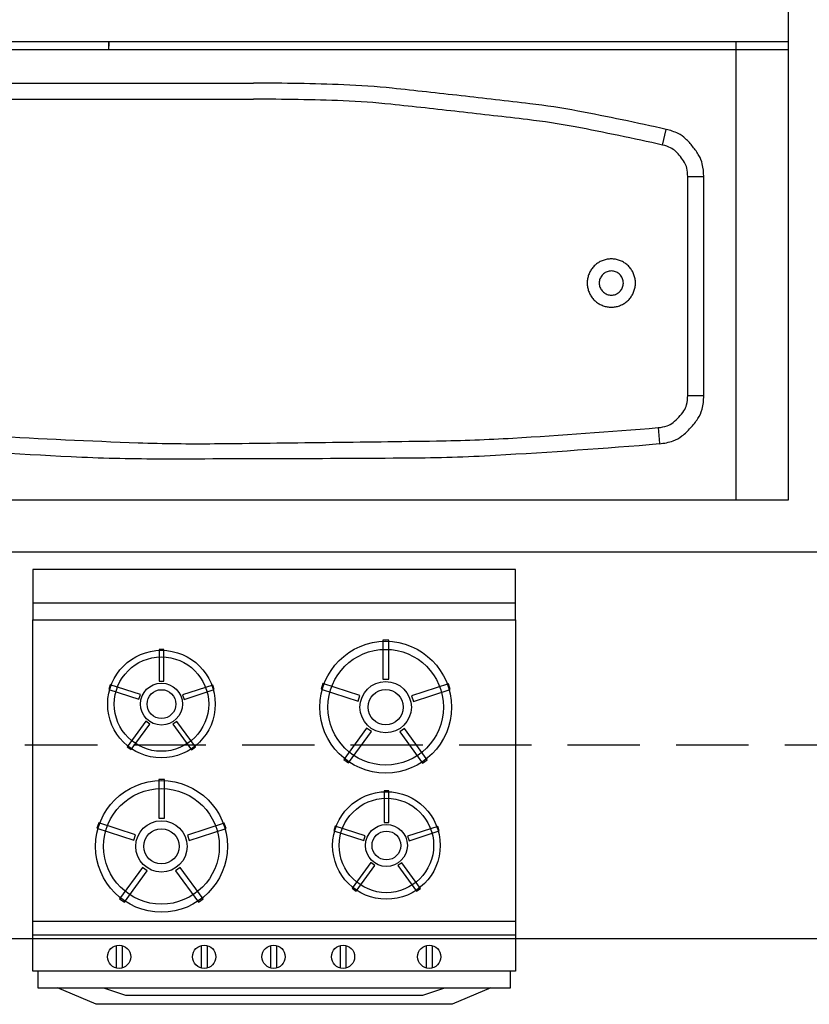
# Model space of a CAD drawing. Header units: inches. Extents: x 1191 to 1608, y 146 to 706.
# Tile 3 of 8: x 1235 to 1284, y 450 to 511. Entities that reach past the tile are written whole.
import ezdxf

# ---------------------------------------------------------------- set-up
doc = ezdxf.new("R2010")
doc.units = ezdxf.units.IN
doc.header["$LTSCALE"] = 36
doc.header["$MEASUREMENT"] = 0
doc.linetypes.add('HIDDEN2', pattern=[0.1875, 0.125, -0.0625])

msp = doc.modelspace()

# ---------------------------------------------------------------- linework, layer by layer
at = {"color": 7}
for p, q in [((1283.06, 515.438), (1283.06, 481.527)), ((1283.06, 481.527), (1219.812, 481.527)), ((1207.062, 478.297), (1294.096, 478.297)), ((1207.062, 478.297), (1294.096, 478.297)), ((1236.093, 477.21), (1236.093, 474.085)), ((1266.093, 477.21), (1236.093, 477.21)), ((1266.093, 474.085), (1266.093, 477.21)), ((1236.093, 475.126, 0.002), (1266.093, 475.126, 0.002)), ((1236.093, 452.216), (1236.093, 474.085)), ((1236.093, 474.085), (1266.093, 474.085)), ((1236.093, 474.085), (1266.093, 474.085)), ((1266.093, 474.085), (1266.093, 452.216)), ((1257.856, 472.805, -0.009), (1257.856, 470.394, -0.009)), ((1258.219, 472.805, -0.009), (1257.856, 472.805, -0.009)), ((1258.219, 470.394, -0.009), (1258.219, 472.805, -0.009)), ((1243.944, 472.234, -0.009), (1243.944, 470.265, -0.009)), ((1244.241, 472.234, -0.009), (1243.944, 472.234, -0.009)), ((1244.241, 470.265, -0.009), (1244.241, 472.234, -0.009)), ((1240.9, 470.033, -0.009), (1240.808, 469.751, -0.009)), ((1242.772, 469.425, -0.009), (1240.9, 470.033, -0.009)), ((1243.944, 470.265, -0.009), (1244.241, 470.265, -0.009)), ((1247.274, 470.018, -0.009), (1245.401, 469.41, -0.009)), ((1247.366, 469.736, -0.009), (1247.274, 470.018, -0.009)), ((1254.127, 470.111, -0.009), (1254.015, 469.765, -0.009)), ((1256.421, 469.365, -0.009), (1254.127, 470.111, -0.009)), ((1257.856, 470.394, -0.009), (1258.219, 470.394, -0.009)), ((1261.934, 470.092, -0.009), (1259.641, 469.347, -0.009)), ((1262.047, 469.746, -0.009), (1261.934, 470.092, -0.009)), ((1240.808, 469.751, -0.009), (1242.681, 469.143, -0.009)), ((1242.681, 469.143, -0.009), (1242.772, 469.425, -0.009)), ((1245.401, 469.41, -0.009), (1245.493, 469.127, -0.009)), ((1245.493, 469.127, -0.009), (1247.366, 469.736, -0.009)), ((1254.015, 469.765, -0.009), (1256.308, 469.02, -0.009)), ((1256.308, 469.02, -0.009), (1256.421, 469.365, -0.009)), ((1259.641, 469.347, -0.009), (1259.753, 469.001, -0.009)), ((1259.753, 469.001, -0.009), (1262.047, 469.746, -0.009)), ((1243.117, 467.769, -0.009), (1241.96, 466.176, -0.009)), ((1242.2, 466.001, -0.009), (1243.357, 467.594, -0.009)), ((1243.357, 467.594, -0.009), (1243.117, 467.769, -0.009)), ((1245.039, 467.759, -0.009), (1244.799, 467.585, -0.009)), ((1244.799, 467.585, -0.009), (1245.956, 465.992, -0.009)), ((1246.196, 466.167, -0.009), (1245.039, 467.759, -0.009)), ((1256.843, 467.337, -0.009), (1255.425, 465.386, -0.009)), ((1255.72, 465.172, -0.009), (1257.137, 467.123, -0.009)), ((1257.137, 467.123, -0.009), (1256.843, 467.337, -0.009)), ((1259.197, 467.326, -0.009), (1258.902, 467.112, -0.009)), ((1258.902, 467.112, -0.009), (1260.32, 465.161, -0.009)), ((1260.614, 465.375, -0.009), (1259.197, 467.326, -0.009)), ((1241.96, 466.176, -0.009), (1242.2, 466.001, -0.009)), ((1245.956, 465.992, -0.009), (1246.196, 466.167, -0.009)), ((1255.425, 465.386, -0.009), (1255.72, 465.172, -0.009)), ((1260.32, 465.161, -0.009), (1260.614, 465.375, -0.009)), ((1243.912, 464.147, -0.009), (1243.912, 461.736, -0.009)), ((1244.276, 464.147, -0.009), (1243.912, 464.147, -0.009)), ((1244.276, 461.736, -0.009), (1244.276, 464.147, -0.009)), ((1257.933, 463.438, -0.009), (1257.933, 461.469, -0.009)), ((1258.23, 463.438, -0.009), (1257.933, 463.438, -0.009)), ((1258.23, 461.469, -0.009), (1258.23, 463.438, -0.009)), ((1240.184, 461.452, -0.009), (1240.071, 461.107, -0.009)), ((1242.477, 460.707, -0.009), (1240.184, 461.452, -0.009)), ((1243.912, 461.736, -0.009), (1244.276, 461.736, -0.009)), ((1247.991, 461.434, -0.009), (1245.697, 460.689, -0.009)), ((1248.103, 461.088, -0.009), (1247.991, 461.434, -0.009)), ((1254.889, 461.238, -0.009), (1254.797, 460.956, -0.009)), ((1256.761, 460.63, -0.009), (1254.889, 461.238, -0.009)), ((1257.933, 461.469, -0.009), (1258.23, 461.469, -0.009)), ((1240.071, 461.107, -0.009), (1242.365, 460.361, -0.009)), ((1242.365, 460.361, -0.009), (1242.477, 460.707, -0.009)), ((1245.697, 460.689, -0.009), (1245.81, 460.343, -0.009)), ((1245.81, 460.343, -0.009), (1248.103, 461.088, -0.009)), ((1254.797, 460.956, -0.009), (1256.67, 460.347, -0.009)), ((1256.67, 460.347, -0.009), (1256.761, 460.63, -0.009)), ((1261.263, 461.223, -0.009), (1259.391, 460.615, -0.009)), ((1259.391, 460.615, -0.009), (1259.482, 460.332, -0.009)), ((1259.482, 460.332, -0.009), (1261.355, 460.941, -0.009)), ((1261.355, 460.941, -0.009), (1261.263, 461.223, -0.009)), ((1257.106, 458.974, -0.009), (1255.949, 457.381, -0.009)), ((1256.189, 457.206, -0.009), (1257.346, 458.799, -0.009)), ((1257.346, 458.799, -0.009), (1257.106, 458.974, -0.009)), ((1259.028, 458.964, -0.009), (1258.788, 458.79, -0.009)), ((1258.788, 458.79, -0.009), (1259.945, 457.197, -0.009)), ((1260.185, 457.371, -0.009), (1259.028, 458.964, -0.009)), ((1242.9, 458.679, -0.009), (1241.482, 456.728, -0.009)), ((1241.776, 456.514, -0.009), (1243.194, 458.465, -0.009)), ((1243.194, 458.465, -0.009), (1242.9, 458.679, -0.009)), ((1245.253, 458.667, -0.009), (1244.959, 458.454, -0.009)), ((1244.959, 458.454, -0.009), (1246.377, 456.503, -0.009)), ((1246.671, 456.716, -0.009), (1245.253, 458.667, -0.009)), ((1255.949, 457.381, -0.009), (1256.189, 457.206, -0.009)), ((1259.945, 457.197, -0.009), (1260.185, 457.371, -0.009)), ((1241.482, 456.728, -0.009), (1241.776, 456.514, -0.009)), ((1246.377, 456.503, -0.009), (1246.671, 456.716, -0.009)), ((1236.093, 455.34), (1266.093, 455.34)), ((1294.096, 454.24, 0.003), (1207.062, 454.24)), ((1236.093, 454.488, 0.002), (1266.093, 454.488, 0.002)), ((1241.267, 453.816, -0.009), (1241.267, 452.419, -0.009)), ((1241.632, 453.816, -0.009), (1241.632, 452.419, -0.009)), ((1246.559, 453.816, -0.009), (1246.559, 452.419, -0.009)), ((1246.923, 453.816, -0.009), (1246.923, 452.419, -0.009)), ((1250.873, 453.816, -0.009), (1250.873, 452.419, -0.009)), ((1251.237, 453.816, -0.009), (1251.237, 452.419, -0.009)), ((1255.195, 453.816, -0.009), (1255.195, 452.419, -0.009)), ((1255.559, 453.816, -0.009), (1255.559, 452.419, -0.009)), ((1260.556, 453.816, -0.009), (1260.556, 452.419, -0.009)), ((1260.92, 453.816, -0.009), (1260.92, 452.419, -0.009)), ((1266.093, 452.216), (1236.093, 452.216)), ((1236.392, 452.216, 0.002), (1236.392, 451.174, 0.002)), ((1265.795, 452.216, 0.002), (1236.392, 452.216, 0.002)), ((1265.795, 451.174, 0.002), (1265.795, 452.216, 0.002)), ((1236.392, 451.174, 0.002), (1265.795, 451.174, 0.002)), ((1240.031, 450.158, 0.002), (1237.626, 451.174, 0.002)), ((1237.626, 451.174, 0.002), (1240.481, 451.174, 0.002)), ((1240.481, 451.174, 0.002), (1241.847, 450.72, 0.002)), ((1260.339, 450.72, 0.002), (1261.706, 451.174, 0.002)), ((1261.706, 451.174, 0.002), (1264.561, 451.174, 0.002)), ((1264.561, 451.174, 0.002), (1262.156, 450.158, 0.002)), ((1241.847, 450.72, 0.002), (1260.339, 450.72, 0.002)), ((1262.156, 450.158, 0.002), (1240.031, 450.158, 0.002))]:
    msp.add_line(p, q, dxfattribs=at)
at = {"color": 7, "linetype": 'Continuous'}
for p, q in [((1283.06, 510.027), (1219.812, 510.027)), ((1283.06, 510.027), (1219.812, 510.027)), ((1283.06, 510.027), (1219.812, 510.027)), ((1283.06, 510.027), (1219.812, 510.027)), ((1283.06, 510.027), (1219.812, 510.027)), ((1240.812, 509.527), (1240.812, 510.027)), ((1240.812, 510.027), (1240.812, 509.759)), ((1240.812, 509.759), (1240.812, 510.027)), ((1240.812, 509.527), (1240.812, 510.027)), ((1240.812, 510.027), (1240.812, 509.759)), ((1240.812, 509.759), (1240.812, 510.027)), ((1240.812, 509.527), (1240.812, 510.027)), ((1240.812, 510.027), (1240.812, 509.759)), ((1240.812, 509.759), (1240.812, 510.027)), ((1240.812, 509.527), (1240.812, 510.027)), ((1240.812, 510.027), (1240.812, 509.759)), ((1240.812, 509.759), (1240.812, 510.027)), ((1240.812, 509.527), (1240.812, 510.027)), ((1240.812, 510.027), (1240.812, 509.759)), ((1240.812, 509.759), (1240.812, 510.027)), ((1279.812, 510.027), (1279.812, 481.527)), ((1279.812, 510.027), (1279.812, 481.527)), ((1283.06, 510.027), (1283.06, 481.527)), ((1279.812, 509.527), (1219.812, 509.527)), ((1279.812, 509.527), (1219.812, 509.527)), ((1279.812, 509.527), (1219.812, 509.527)), ((1279.812, 509.527), (1219.812, 509.527)), ((1283.06, 509.527), (1219.812, 509.527)), ((1228.87, 507.465), (1249.812, 507.465)), ((1228.87, 507.465), (1249.812, 507.465)), ((1228.87, 507.465), (1249.812, 507.465)), ((1228.87, 507.465), (1249.812, 507.465)), ((1228.87, 507.465), (1249.812, 507.465)), ((1233.989, 506.465), (1249.812, 506.465)), ((1233.989, 506.465), (1249.812, 506.465)), ((1233.989, 506.465), (1249.812, 506.465)), ((1233.989, 506.465), (1249.812, 506.465)), ((1233.989, 506.465), (1249.812, 506.465)), ((1275.255, 503.609), (1275.477, 504.584)), ((1275.255, 503.609), (1275.477, 504.584)), ((1275.255, 503.609), (1275.477, 504.584)), ((1275.255, 503.609), (1275.477, 504.584)), ((1275.255, 503.609), (1275.477, 504.584)), ((1276.812, 488.024), (1276.812, 501.658)), ((1276.812, 501.658), (1277.812, 501.658)), ((1276.812, 488.024), (1276.812, 501.658)), ((1276.812, 501.658), (1277.812, 501.658)), ((1276.812, 488.024), (1276.812, 501.658)), ((1276.812, 501.658), (1277.812, 501.658)), ((1276.812, 488.024), (1276.812, 501.658)), ((1276.812, 501.658), (1277.812, 501.658)), ((1276.812, 488.024), (1276.812, 501.658)), ((1276.812, 501.658), (1277.812, 501.658)), ((1277.812, 488.024), (1277.812, 501.658)), ((1277.812, 488.024), (1277.812, 501.658)), ((1277.812, 488.024), (1277.812, 501.658)), ((1277.812, 488.024), (1277.812, 501.658)), ((1277.812, 488.024), (1277.812, 501.658)), ((1276.812, 488.024), (1277.812, 488.024)), ((1276.812, 488.024), (1277.812, 488.024)), ((1276.812, 488.024), (1277.812, 488.024)), ((1276.812, 488.024), (1277.812, 488.024)), ((1276.812, 488.024), (1277.812, 488.024)), ((1274.978, 486.031), (1275.061, 485.035)), ((1274.978, 486.031), (1275.061, 485.035)), ((1274.978, 486.031), (1275.061, 485.035)), ((1274.978, 486.031), (1275.061, 485.035)), ((1274.978, 486.031), (1275.061, 485.035)), ((1279.812, 481.527), (1219.812, 481.527)), ((1279.812, 481.527), (1219.812, 481.527)), ((1279.812, 481.527), (1219.812, 481.527)), ((1279.812, 481.527), (1219.812, 481.527)), ((1283.06, 481.527), (1219.812, 481.527))]:
    msp.add_line(p, q, dxfattribs=at)
at = {"color": 7, "linetype": 'HIDDEN2'}
msp.add_line((1294.096, 466.269, 0.001), (1207.062, 466.269), dxfattribs=at)
at = {"color": 7}
for centre, radius in [((1258.028, 468.642, -0.009), 4.097), ((1244.084, 468.834, -0.009), 3.345), ((1244.084, 468.834, -0.009), 2.937), ((1258.028, 468.642, -0.009), 3.597), ((1244.084, 468.834, -0.009), 1.304), ((1258.028, 468.642, -0.009), 1.597), ((1244.084, 468.834, -0.009), 0.895), ((1258.028, 468.642, -0.009), 1.097), ((1244.084, 459.984, -0.009), 4.097), ((1244.084, 459.984, -0.009), 3.597), ((1258.074, 460.039, -0.009), 3.345), ((1258.074, 460.039, -0.009), 2.937), ((1244.084, 459.984, -0.009), 1.597), ((1258.074, 460.039, -0.009), 1.304), ((1244.084, 459.984, -0.009), 1.097), ((1258.074, 460.039, -0.009), 0.895), ((1241.45, 453.117, -0.009), 0.722), ((1246.741, 453.117, -0.009), 0.722), ((1251.055, 453.117, -0.009), 0.722), ((1255.377, 453.117, -0.009), 0.722), ((1260.738, 453.117, -0.009), 0.722)]:
    msp.add_circle(centre, radius, dxfattribs=at)
at = {"color": 7, "linetype": 'Continuous'}
for centre, radius, start, end in [((1249.812, 356.845), 150.62, 87.86499, 90), ((1249.812, 356.845), 150.62, 87.86499, 90), ((1249.812, 356.845), 150.62, 87.86499, 90), ((1249.812, 356.845), 150.62, 87.86499, 90), ((1249.812, 356.845), 150.62, 87.86499, 90), ((1253.803, 463.912), 43.479, 83.89066, 87.86499), ((1253.803, 463.912), 43.479, 83.89066, 87.86499), ((1253.803, 463.912), 43.479, 83.89066, 87.86499), ((1253.803, 463.912), 43.479, 83.89066, 87.86499), ((1253.803, 463.912), 43.479, 83.89066, 87.86499), ((1169.486, -323.845), 835.736, 83.595003, 83.890649), ((1169.486, -323.845), 835.736, 83.595003, 83.890649), ((1169.486, -323.845), 835.736, 83.595003, 83.890649), ((1169.486, -323.845), 835.736, 83.595003, 83.890649), ((1169.486, -323.845), 835.736, 83.595003, 83.890649), ((1169.486, -323.845), 835.735, 83.299316, 83.594962), ((1169.486, -323.845), 835.735, 83.299316, 83.594962), ((1169.486, -323.845), 835.735, 83.299316, 83.594962), ((1169.486, -323.845), 835.735, 83.299316, 83.594962), ((1169.486, -323.845), 835.735, 83.299316, 83.594962), ((1249.812, 357.146), 149.319, 87.86499, 90), ((1249.812, 357.146), 149.319, 87.86499, 90), ((1249.812, 357.146), 149.319, 87.86499, 90), ((1249.812, 357.146), 149.319, 87.86499, 90), ((1249.812, 357.146), 149.319, 87.86499, 90), ((1253.769, 463.288), 43.103, 83.89067, 87.865), ((1253.769, 463.288), 43.103, 83.89067, 87.865), ((1253.769, 463.288), 43.103, 83.89067, 87.865), ((1253.769, 463.288), 43.103, 83.89067, 87.865), ((1253.769, 463.288), 43.103, 83.89067, 87.865), ((1170.18, -317.664), 828.516, 83.594996, 83.890642), ((1170.18, -317.664), 828.516, 83.594996, 83.890642), ((1170.18, -317.664), 828.516, 83.594996, 83.890642), ((1170.18, -317.664), 828.516, 83.594996, 83.890642), ((1170.18, -317.664), 828.516, 83.594996, 83.890642), ((1261.928, 463), 43.479, 79.32495, 83.29928), ((1261.928, 463), 43.479, 79.32495, 83.29928), ((1261.928, 463), 43.479, 79.32495, 83.29928), ((1261.928, 463), 43.479, 79.32495, 83.29928), ((1261.928, 463), 43.479, 79.32495, 83.29928), ((1170.179, -317.664), 828.516, 83.299311, 83.594957), ((1170.179, -317.664), 828.516, 83.299311, 83.594957), ((1170.179, -317.664), 828.516, 83.299311, 83.594957), ((1170.179, -317.664), 828.516, 83.299311, 83.594957), ((1170.179, -317.664), 828.516, 83.299311, 83.594957), ((1242.081, 357.712), 150.62, 77.18995, 79.32496), ((1242.081, 357.712), 150.62, 77.18995, 79.32496), ((1242.081, 357.712), 150.62, 77.18995, 79.32496), ((1242.081, 357.712), 150.62, 77.18995, 79.32496), ((1242.081, 357.712), 150.62, 77.18995, 79.32496), ((1261.823, 462.384), 43.103, 79.32498, 83.2993), ((1261.823, 462.384), 43.103, 79.32498, 83.2993), ((1261.823, 462.384), 43.103, 79.32498, 83.2993), ((1261.823, 462.384), 43.103, 79.32498, 83.2993), ((1261.823, 462.384), 43.103, 79.32498, 83.2993), ((1242.148, 358.006), 149.319, 77.18995, 79.32496), ((1242.148, 358.006), 149.319, 77.18995, 79.32496), ((1242.148, 358.006), 149.319, 77.18995, 79.32496), ((1242.148, 358.006), 149.319, 77.18995, 79.32496), ((1242.148, 358.006), 149.319, 77.18995, 79.32496), ((1274.699, 501.165), 3.506, 64.32503, 77.18998), ((1274.699, 501.165), 3.506, 64.32503, 77.18998), ((1274.699, 501.165), 3.506, 64.32503, 77.18998), ((1274.699, 501.165), 3.506, 64.32503, 77.18998), ((1274.699, 501.165), 3.506, 64.32503, 77.18998), ((1275.441, 502.707), 1.795, 46.31058, 64.325), ((1275.441, 502.707), 1.795, 46.31058, 64.325), ((1275.441, 502.707), 1.795, 46.31058, 64.325), ((1275.441, 502.707), 1.795, 46.31058, 64.325), ((1275.441, 502.707), 1.795, 46.31058, 64.325), ((1274.737, 501.329), 2.337, 64.32495, 77.1899), ((1274.737, 501.329), 2.337, 64.32495, 77.1899), ((1274.737, 501.329), 2.337, 64.32495, 77.1899), ((1274.737, 501.329), 2.337, 64.32495, 77.1899), ((1274.737, 501.329), 2.337, 64.32495, 77.1899), ((1273.244, 500.407), 4.975, 38.5949, 46.31064), ((1273.244, 500.407), 4.975, 38.5949, 46.31064), ((1273.244, 500.407), 4.975, 38.5949, 46.31064), ((1273.244, 500.407), 4.975, 38.5949, 46.31064), ((1273.244, 500.407), 4.975, 38.5949, 46.31064), ((1273.244, 500.407), 4.975, 30.87933, 38.59508), ((1273.244, 500.407), 4.975, 30.87933, 38.59508), ((1273.244, 500.407), 4.975, 30.87933, 38.59508), ((1273.244, 500.407), 4.975, 30.87933, 38.59508), ((1273.244, 500.407), 4.975, 30.87933, 38.59508), ((1275.231, 502.357), 1.197, 46.31057, 64.32498), ((1275.231, 502.357), 1.197, 46.31057, 64.32498), ((1275.231, 502.357), 1.197, 46.31057, 64.32498), ((1275.231, 502.357), 1.197, 46.31057, 64.32498), ((1275.231, 502.357), 1.197, 46.31057, 64.32498), ((1273.767, 500.824), 3.317, 38.59499, 46.31073), ((1273.767, 500.824), 3.317, 38.59499, 46.31073), ((1273.767, 500.824), 3.317, 38.59499, 46.31073), ((1273.767, 500.824), 3.317, 38.59499, 46.31073), ((1273.767, 500.824), 3.317, 38.59499, 46.31073), ((1273.767, 500.824), 3.317, 30.87927, 38.59502), ((1273.767, 500.824), 3.317, 30.87927, 38.59502), ((1273.767, 500.824), 3.317, 30.87927, 38.59502), ((1273.767, 500.824), 3.317, 30.87927, 38.59502), ((1273.767, 500.824), 3.317, 30.87927, 38.59502), ((1275.973, 502.039), 1.795, 12.86489, 30.8793), ((1275.973, 502.039), 1.795, 12.86489, 30.8793), ((1275.973, 502.039), 1.795, 12.86489, 30.8793), ((1275.973, 502.039), 1.795, 12.86489, 30.8793), ((1275.973, 502.039), 1.795, 12.86489, 30.8793), ((1275.586, 501.912), 1.197, 12.86486, 30.87928), ((1275.586, 501.912), 1.197, 12.86486, 30.87928), ((1275.586, 501.912), 1.197, 12.86486, 30.87928), ((1275.586, 501.912), 1.197, 12.86486, 30.87928), ((1275.586, 501.912), 1.197, 12.86486, 30.87928), ((1274.305, 501.658), 3.506, 0.00003, 12.86499), ((1274.305, 501.658), 3.506, 0.00003, 12.86499), ((1274.305, 501.658), 3.506, 0.00003, 12.86499), ((1274.305, 501.658), 3.506, 0.00003, 12.86499), ((1274.305, 501.658), 3.506, 0.00003, 12.86499), ((1274.474, 501.658), 2.337, 0.00007, 12.86503), ((1274.474, 501.658), 2.337, 0.00007, 12.86503), ((1274.474, 501.658), 2.337, 0.00007, 12.86503), ((1274.474, 501.658), 2.337, 0.00007, 12.86503), ((1274.474, 501.658), 2.337, 0.00007, 12.86503), ((1272.062, 495.027), 1.5, 129.99999, 140.00001), ((1272.062, 495.027), 1.5, 129.99999, 140.00001), ((1272.062, 495.027), 1.5, 129.99999, 140.00001), ((1272.062, 495.027), 1.5, 129.99999, 140.00001), ((1272.062, 495.027), 1.5, 129.99999, 140.00001), ((1272.062, 495.027), 1.5, 119.99997, 129.99998), ((1272.062, 495.027), 1.5, 119.99997, 129.99998), ((1272.062, 495.027), 1.5, 119.99997, 129.99998), ((1272.062, 495.027), 1.5, 119.99997, 129.99998), ((1272.062, 495.027), 1.5, 119.99997, 129.99998), ((1272.062, 495.027), 1.5, 110.00001, 120.00002), ((1272.062, 495.027), 1.5, 110.00001, 120.00002), ((1272.062, 495.027), 1.5, 110.00001, 120.00002), ((1272.062, 495.027), 1.5, 110.00001, 120.00002), ((1272.062, 495.027), 1.5, 110.00001, 120.00002), ((1272.062, 495.027), 1.5, 100.00005, 110.00007), ((1272.062, 495.027), 1.5, 100.00005, 110.00007), ((1272.062, 495.027), 1.5, 100.00005, 110.00007), ((1272.062, 495.027), 1.5, 100.00005, 110.00007), ((1272.062, 495.027), 1.5, 100.00005, 110.00007), ((1272.062, 495.027), 1.5, 89.99992, 99.99993), ((1272.062, 495.027), 1.5, 89.99992, 99.99993), ((1272.062, 495.027), 1.5, 89.99992, 99.99993), ((1272.062, 495.027), 1.5, 89.99992, 99.99993), ((1272.062, 495.027), 1.5, 89.99992, 99.99993), ((1272.062, 495.027), 1.5, 80.00007, 90.00008), ((1272.062, 495.027), 1.5, 80.00007, 90.00008), ((1272.062, 495.027), 1.5, 80.00007, 90.00008), ((1272.062, 495.027), 1.5, 80.00007, 90.00008), ((1272.062, 495.027), 1.5, 80.00007, 90.00008), ((1272.062, 495.027), 1.5, 69.99993, 79.99995), ((1272.062, 495.027), 1.5, 69.99993, 79.99995), ((1272.062, 495.027), 1.5, 69.99993, 79.99995), ((1272.062, 495.027), 1.5, 69.99993, 79.99995), ((1272.062, 495.027), 1.5, 69.99993, 79.99995), ((1272.062, 495.027), 1.5, 59.99998, 69.99999), ((1272.062, 495.027), 1.5, 59.99998, 69.99999), ((1272.062, 495.027), 1.5, 59.99998, 69.99999), ((1272.062, 495.027), 1.5, 59.99998, 69.99999), ((1272.062, 495.027), 1.5, 59.99998, 69.99999), ((1272.062, 495.027), 1.5, 50.00002, 60.00003), ((1272.062, 495.027), 1.5, 50.00002, 60.00003), ((1272.062, 495.027), 1.5, 50.00002, 60.00003), ((1272.062, 495.027), 1.5, 50.00002, 60.00003), ((1272.062, 495.027), 1.5, 50.00002, 60.00003), ((1272.062, 495.027), 1.5, 39.99999, 50.00001), ((1272.062, 495.027), 1.5, 39.99999, 50.00001), ((1272.062, 495.027), 1.5, 39.99999, 50.00001), ((1272.062, 495.027), 1.5, 39.99999, 50.00001), ((1272.062, 495.027), 1.5, 39.99999, 50.00001), ((1272.062, 495.027), 1.5, 159.99993, 169.99995), ((1272.062, 495.027), 1.5, 159.99993, 169.99995), ((1272.062, 495.027), 1.5, 159.99993, 169.99995), ((1272.062, 495.027), 1.5, 159.99993, 169.99995), ((1272.062, 495.027), 1.5, 159.99993, 169.99995), ((1272.062, 495.027), 1.5, 149.99998, 159.99999), ((1272.062, 495.027), 1.5, 149.99998, 159.99999), ((1272.062, 495.027), 1.5, 149.99998, 159.99999), ((1272.062, 495.027), 1.5, 149.99998, 159.99999), ((1272.062, 495.027), 1.5, 149.99998, 159.99999), ((1272.062, 495.027), 1.5, 140.00002, 150.00003), ((1272.062, 495.027), 1.5, 140.00002, 150.00003), ((1272.062, 495.027), 1.5, 140.00002, 150.00003), ((1272.062, 495.027), 1.5, 140.00002, 150.00003), ((1272.062, 495.027), 1.5, 140.00002, 150.00003), ((1272.062, 495.027), 0.75, 129.99999, 140.00001), ((1272.062, 495.027), 0.75, 129.99999, 140.00001), ((1272.062, 495.027), 0.75, 129.99999, 140.00001), ((1272.062, 495.027), 0.75, 129.99999, 140.00001), ((1272.062, 495.027), 0.75, 129.99999, 140.00001), ((1272.062, 495.027), 0.75, 120.00002, 130.00003), ((1272.062, 495.027), 0.75, 120.00002, 130.00003), ((1272.062, 495.027), 0.75, 120.00002, 130.00003), ((1272.062, 495.027), 0.75, 120.00002, 130.00003), ((1272.062, 495.027), 0.75, 120.00002, 130.00003), ((1272.062, 495.027), 0.75, 109.99981, 119.99982), ((1272.062, 495.027), 0.75, 109.99981, 119.99982), ((1272.062, 495.027), 0.75, 109.99981, 119.99982), ((1272.062, 495.027), 0.75, 109.99981, 119.99982), ((1272.062, 495.027), 0.75, 109.99981, 119.99982), ((1272.062, 495.027), 0.75, 100.00027, 110.00028), ((1272.062, 495.027), 0.75, 100.00027, 110.00028), ((1272.062, 495.027), 0.75, 100.00027, 110.00028), ((1272.062, 495.027), 0.75, 100.00027, 110.00028), ((1272.062, 495.027), 0.75, 100.00027, 110.00028), ((1272.062, 495.027), 0.75, 89.99992, 99.99993), ((1272.062, 495.027), 0.75, 89.99992, 99.99993), ((1272.062, 495.027), 0.75, 89.99992, 99.99993), ((1272.062, 495.027), 0.75, 89.99992, 99.99993), ((1272.062, 495.027), 0.75, 89.99992, 99.99993), ((1272.062, 495.027), 0.75, 80.00007, 90.00008), ((1272.062, 495.027), 0.75, 80.00007, 90.00008), ((1272.062, 495.027), 0.75, 80.00007, 90.00008), ((1272.062, 495.027), 0.75, 80.00007, 90.00008), ((1272.062, 495.027), 0.75, 80.00007, 90.00008), ((1272.062, 495.027), 0.75, 69.99972, 79.99973), ((1272.062, 495.027), 0.75, 69.99972, 79.99973), ((1272.062, 495.027), 0.75, 69.99972, 79.99973), ((1272.062, 495.027), 0.75, 69.99972, 79.99973), ((1272.062, 495.027), 0.75, 69.99972, 79.99973), ((1272.062, 495.027), 0.75, 60.00018, 70.00019), ((1272.062, 495.027), 0.75, 60.00018, 70.00019), ((1272.062, 495.027), 0.75, 60.00018, 70.00019), ((1272.062, 495.027), 0.75, 60.00018, 70.00019), ((1272.062, 495.027), 0.75, 60.00018, 70.00019), ((1272.062, 495.027), 0.75, 49.99997, 59.99998), ((1272.062, 495.027), 0.75, 49.99997, 59.99998), ((1272.062, 495.027), 0.75, 49.99997, 59.99998), ((1272.062, 495.027), 0.75, 49.99997, 59.99998), ((1272.062, 495.027), 0.75, 49.99997, 59.99998), ((1272.062, 495.027), 0.75, 39.99999, 50.00001), ((1272.062, 495.027), 0.75, 39.99999, 50.00001), ((1272.062, 495.027), 0.75, 39.99999, 50.00001), ((1272.062, 495.027), 0.75, 39.99999, 50.00001), ((1272.062, 495.027), 0.75, 39.99999, 50.00001), ((1272.062, 495.027), 1.5, 29.99997, 39.99998), ((1272.062, 495.027), 1.5, 29.99997, 39.99998), ((1272.062, 495.027), 1.5, 29.99997, 39.99998), ((1272.062, 495.027), 1.5, 29.99997, 39.99998), ((1272.062, 495.027), 1.5, 29.99997, 39.99998), ((1272.062, 495.027), 1.5, 20.00001, 30.00002), ((1272.062, 495.027), 1.5, 20.00001, 30.00002), ((1272.062, 495.027), 1.5, 20.00001, 30.00002), ((1272.062, 495.027), 1.5, 20.00001, 30.00002), ((1272.062, 495.027), 1.5, 20.00001, 30.00002), ((1272.062, 495.027), 1.5, 10.00005, 20.00007), ((1272.062, 495.027), 1.5, 10.00005, 20.00007), ((1272.062, 495.027), 1.5, 10.00005, 20.00007), ((1272.062, 495.027), 1.5, 10.00005, 20.00007), ((1272.062, 495.027), 1.5, 10.00005, 20.00007), ((1272.062, 495.027), 1.5, 170.00007, 180.00008), ((1272.062, 495.027), 1.5, 170.00007, 180.00008), ((1272.062, 495.027), 1.5, 170.00007, 180.00008), ((1272.062, 495.027), 1.5, 170.00007, 180.00008), ((1272.062, 495.027), 1.5, 170.00007, 180.00008), ((1272.062, 495.027), 1.5, 179.99992, 189.99993), ((1272.062, 495.027), 1.5, 179.99992, 189.99993), ((1272.062, 495.027), 1.5, 179.99992, 189.99993), ((1272.062, 495.027), 1.5, 179.99992, 189.99993), ((1272.062, 495.027), 1.5, 179.99992, 189.99993), ((1272.062, 495.027), 0.75, 170.00007, 180.00008), ((1272.062, 495.027), 0.75, 170.00007, 180.00008), ((1272.062, 495.027), 0.75, 170.00007, 180.00008), ((1272.062, 495.027), 0.75, 170.00007, 180.00008), ((1272.062, 495.027), 0.75, 170.00007, 180.00008), ((1272.062, 495.027), 0.75, 179.99992, 189.99993), ((1272.062, 495.027), 0.75, 179.99992, 189.99993), ((1272.062, 495.027), 0.75, 179.99992, 189.99993), ((1272.062, 495.027), 0.75, 179.99992, 189.99993), ((1272.062, 495.027), 0.75, 179.99992, 189.99993), ((1272.062, 495.027), 0.75, 159.99972, 169.99973), ((1272.062, 495.027), 0.75, 159.99972, 169.99973), ((1272.062, 495.027), 0.75, 159.99972, 169.99973), ((1272.062, 495.027), 0.75, 159.99972, 169.99973), ((1272.062, 495.027), 0.75, 159.99972, 169.99973), ((1272.062, 495.027), 0.75, 150.00018, 160.00019), ((1272.062, 495.027), 0.75, 150.00018, 160.00019), ((1272.062, 495.027), 0.75, 150.00018, 160.00019), ((1272.062, 495.027), 0.75, 150.00018, 160.00019), ((1272.062, 495.027), 0.75, 150.00018, 160.00019), ((1272.062, 495.027), 0.75, 139.99997, 149.99998), ((1272.062, 495.027), 0.75, 139.99997, 149.99998), ((1272.062, 495.027), 0.75, 139.99997, 149.99998), ((1272.062, 495.027), 0.75, 139.99997, 149.99998), ((1272.062, 495.027), 0.75, 139.99997, 149.99998), ((1272.062, 495.027), 0.75, 30.00002, 40.00003), ((1272.062, 495.027), 0.75, 30.00002, 40.00003), ((1272.062, 495.027), 0.75, 30.00002, 40.00003), ((1272.062, 495.027), 0.75, 30.00002, 40.00003), ((1272.062, 495.027), 0.75, 30.00002, 40.00003), ((1272.062, 495.027), 0.75, 19.99981, 29.99982), ((1272.062, 495.027), 0.75, 19.99981, 29.99982), ((1272.062, 495.027), 0.75, 19.99981, 29.99982), ((1272.062, 495.027), 0.75, 19.99981, 29.99982), ((1272.062, 495.027), 0.75, 19.99981, 29.99982), ((1272.062, 495.027), 0.75, 10.00027, 20.00028), ((1272.062, 495.027), 0.75, 10.00027, 20.00028), ((1272.062, 495.027), 0.75, 10.00027, 20.00028), ((1272.062, 495.027), 0.75, 10.00027, 20.00028), ((1272.062, 495.027), 0.75, 10.00027, 20.00028), ((1272.062, 495.027), 0.75, 359.99992, 9.99993), ((1272.062, 495.027), 0.75, 359.99992, 9.99993), ((1272.062, 495.027), 0.75, 359.99992, 9.99993), ((1272.062, 495.027), 0.75, 359.99992, 9.99993), ((1272.062, 495.027), 0.75, 359.99992, 9.99993), ((1272.062, 495.027), 0.75, 350.00007, 0.00008), ((1272.062, 495.027), 0.75, 350.00007, 0.00008), ((1272.062, 495.027), 0.75, 350.00007, 0.00008), ((1272.062, 495.027), 0.75, 350.00007, 0.00008), ((1272.062, 495.027), 0.75, 350.00007, 0.00008), ((1272.062, 495.027), 1.5, 359.99992, 9.99993), ((1272.062, 495.027), 1.5, 359.99992, 9.99993), ((1272.062, 495.027), 1.5, 359.99992, 9.99993), ((1272.062, 495.027), 1.5, 359.99992, 9.99993), ((1272.062, 495.027), 1.5, 359.99992, 9.99993), ((1272.062, 495.027), 1.5, 350.00007, 0.00008), ((1272.062, 495.027), 1.5, 350.00007, 0.00008), ((1272.062, 495.027), 1.5, 350.00007, 0.00008), ((1272.062, 495.027), 1.5, 350.00007, 0.00008), ((1272.062, 495.027), 1.5, 350.00007, 0.00008), ((1272.062, 495.027), 1.5, 190.00005, 200.00007), ((1272.062, 495.027), 1.5, 190.00005, 200.00007), ((1272.062, 495.027), 1.5, 190.00005, 200.00007), ((1272.062, 495.027), 1.5, 190.00005, 200.00007), ((1272.062, 495.027), 1.5, 190.00005, 200.00007), ((1272.062, 495.027), 1.5, 200.00001, 210.00002), ((1272.062, 495.027), 1.5, 200.00001, 210.00002), ((1272.062, 495.027), 1.5, 200.00001, 210.00002), ((1272.062, 495.027), 1.5, 200.00001, 210.00002), ((1272.062, 495.027), 1.5, 200.00001, 210.00002), ((1272.062, 495.027), 0.75, 190.00027, 200.00028), ((1272.062, 495.027), 0.75, 190.00027, 200.00028), ((1272.062, 495.027), 0.75, 190.00027, 200.00028), ((1272.062, 495.027), 0.75, 190.00027, 200.00028), ((1272.062, 495.027), 0.75, 190.00027, 200.00028), ((1272.062, 495.027), 0.75, 199.99981, 209.99982), ((1272.062, 495.027), 0.75, 199.99981, 209.99982), ((1272.062, 495.027), 0.75, 199.99981, 209.99982), ((1272.062, 495.027), 0.75, 199.99981, 209.99982), ((1272.062, 495.027), 0.75, 199.99981, 209.99982), ((1272.062, 495.027), 0.75, 210.00002, 220.00003), ((1272.062, 495.027), 0.75, 210.00002, 220.00003), ((1272.062, 495.027), 0.75, 210.00002, 220.00003), ((1272.062, 495.027), 0.75, 210.00002, 220.00003), ((1272.062, 495.027), 0.75, 210.00002, 220.00003), ((1272.062, 495.027), 0.75, 219.99999, 230.00001), ((1272.062, 495.027), 0.75, 219.99999, 230.00001), ((1272.062, 495.027), 0.75, 219.99999, 230.00001), ((1272.062, 495.027), 0.75, 219.99999, 230.00001), ((1272.062, 495.027), 0.75, 219.99999, 230.00001), ((1272.062, 495.027), 0.75, 229.99997, 239.99998), ((1272.062, 495.027), 0.75, 229.99997, 239.99998), ((1272.062, 495.027), 0.75, 229.99997, 239.99998), ((1272.062, 495.027), 0.75, 229.99997, 239.99998), ((1272.062, 495.027), 0.75, 229.99997, 239.99998), ((1272.062, 495.027), 0.75, 240.00018, 250.00019), ((1272.062, 495.027), 0.75, 240.00018, 250.00019), ((1272.062, 495.027), 0.75, 240.00018, 250.00019), ((1272.062, 495.027), 0.75, 240.00018, 250.00019), ((1272.062, 495.027), 0.75, 240.00018, 250.00019), ((1272.062, 495.027), 0.75, 249.99972, 259.99973), ((1272.062, 495.027), 0.75, 249.99972, 259.99973), ((1272.062, 495.027), 0.75, 249.99972, 259.99973), ((1272.062, 495.027), 0.75, 249.99972, 259.99973), ((1272.062, 495.027), 0.75, 249.99972, 259.99973), ((1272.062, 495.027), 0.75, 280.00027, 290.00028), ((1272.062, 495.027), 0.75, 280.00027, 290.00028), ((1272.062, 495.027), 0.75, 280.00027, 290.00028), ((1272.062, 495.027), 0.75, 280.00027, 290.00028), ((1272.062, 495.027), 0.75, 280.00027, 290.00028), ((1272.062, 495.027), 0.75, 289.99981, 299.99982), ((1272.062, 495.027), 0.75, 289.99981, 299.99982), ((1272.062, 495.027), 0.75, 289.99981, 299.99982), ((1272.062, 495.027), 0.75, 289.99981, 299.99982), ((1272.062, 495.027), 0.75, 289.99981, 299.99982), ((1272.062, 495.027), 0.75, 300.00002, 310.00003), ((1272.062, 495.027), 0.75, 300.00002, 310.00003), ((1272.062, 495.027), 0.75, 300.00002, 310.00003), ((1272.062, 495.027), 0.75, 300.00002, 310.00003), ((1272.062, 495.027), 0.75, 300.00002, 310.00003), ((1272.062, 495.027), 0.75, 309.99999, 320.00001), ((1272.062, 495.027), 0.75, 309.99999, 320.00001), ((1272.062, 495.027), 0.75, 309.99999, 320.00001), ((1272.062, 495.027), 0.75, 309.99999, 320.00001), ((1272.062, 495.027), 0.75, 309.99999, 320.00001), ((1272.062, 495.027), 0.75, 319.99997, 329.99998), ((1272.062, 495.027), 0.75, 319.99997, 329.99998), ((1272.062, 495.027), 0.75, 319.99997, 329.99998), ((1272.062, 495.027), 0.75, 319.99997, 329.99998), ((1272.062, 495.027), 0.75, 319.99997, 329.99998), ((1272.062, 495.027), 0.75, 330.00018, 340.00019), ((1272.062, 495.027), 0.75, 330.00018, 340.00019), ((1272.062, 495.027), 0.75, 330.00018, 340.00019), ((1272.062, 495.027), 0.75, 330.00018, 340.00019), ((1272.062, 495.027), 0.75, 330.00018, 340.00019), ((1272.062, 495.027), 0.75, 339.99972, 349.99973), ((1272.062, 495.027), 0.75, 339.99972, 349.99973), ((1272.062, 495.027), 0.75, 339.99972, 349.99973), ((1272.062, 495.027), 0.75, 339.99972, 349.99973), ((1272.062, 495.027), 0.75, 339.99972, 349.99973), ((1272.062, 495.027), 1.5, 329.99998, 339.99999), ((1272.062, 495.027), 1.5, 329.99998, 339.99999), ((1272.062, 495.027), 1.5, 329.99998, 339.99999), ((1272.062, 495.027), 1.5, 329.99998, 339.99999), ((1272.062, 495.027), 1.5, 329.99998, 339.99999), ((1272.062, 495.027), 1.5, 339.99993, 349.99995), ((1272.062, 495.027), 1.5, 339.99993, 349.99995), ((1272.062, 495.027), 1.5, 339.99993, 349.99995), ((1272.062, 495.027), 1.5, 339.99993, 349.99995), ((1272.062, 495.027), 1.5, 339.99993, 349.99995), ((1272.062, 495.027), 1.5, 209.99997, 219.99998), ((1272.062, 495.027), 1.5, 209.99997, 219.99998), ((1272.062, 495.027), 1.5, 209.99997, 219.99998), ((1272.062, 495.027), 1.5, 209.99997, 219.99998), ((1272.062, 495.027), 1.5, 209.99997, 219.99998), ((1272.062, 495.027), 1.5, 219.99999, 230.00001), ((1272.062, 495.027), 1.5, 219.99999, 230.00001), ((1272.062, 495.027), 1.5, 219.99999, 230.00001), ((1272.062, 495.027), 1.5, 219.99999, 230.00001), ((1272.062, 495.027), 1.5, 219.99999, 230.00001), ((1272.062, 495.027), 1.5, 230.00002, 240.00003), ((1272.062, 495.027), 1.5, 230.00002, 240.00003), ((1272.062, 495.027), 1.5, 230.00002, 240.00003), ((1272.062, 495.027), 1.5, 230.00002, 240.00003), ((1272.062, 495.027), 1.5, 230.00002, 240.00003), ((1272.062, 495.027), 1.5, 239.99998, 249.99999), ((1272.062, 495.027), 1.5, 239.99998, 249.99999), ((1272.062, 495.027), 1.5, 239.99998, 249.99999), ((1272.062, 495.027), 1.5, 239.99998, 249.99999), ((1272.062, 495.027), 1.5, 239.99998, 249.99999), ((1272.062, 495.027), 0.75, 260.00007, 270.00008), ((1272.062, 495.027), 0.75, 260.00007, 270.00008), ((1272.062, 495.027), 0.75, 260.00007, 270.00008), ((1272.062, 495.027), 0.75, 260.00007, 270.00008), ((1272.062, 495.027), 0.75, 260.00007, 270.00008), ((1272.062, 495.027), 0.75, 269.99992, 279.99993), ((1272.062, 495.027), 0.75, 269.99992, 279.99993), ((1272.062, 495.027), 0.75, 269.99992, 279.99993), ((1272.062, 495.027), 0.75, 269.99992, 279.99993), ((1272.062, 495.027), 0.75, 269.99992, 279.99993), ((1272.062, 495.027), 1.5, 290.00001, 300.00002), ((1272.062, 495.027), 1.5, 290.00001, 300.00002), ((1272.062, 495.027), 1.5, 290.00001, 300.00002), ((1272.062, 495.027), 1.5, 290.00001, 300.00002), ((1272.062, 495.027), 1.5, 290.00001, 300.00002), ((1272.062, 495.027), 1.5, 299.99997, 309.99998), ((1272.062, 495.027), 1.5, 299.99997, 309.99998), ((1272.062, 495.027), 1.5, 299.99997, 309.99998), ((1272.062, 495.027), 1.5, 299.99997, 309.99998), ((1272.062, 495.027), 1.5, 299.99997, 309.99998), ((1272.062, 495.027), 1.5, 309.99999, 320.00001), ((1272.062, 495.027), 1.5, 309.99999, 320.00001), ((1272.062, 495.027), 1.5, 309.99999, 320.00001), ((1272.062, 495.027), 1.5, 309.99999, 320.00001), ((1272.062, 495.027), 1.5, 309.99999, 320.00001), ((1272.062, 495.027), 1.5, 320.00002, 330.00003), ((1272.062, 495.027), 1.5, 320.00002, 330.00003), ((1272.062, 495.027), 1.5, 320.00002, 330.00003), ((1272.062, 495.027), 1.5, 320.00002, 330.00003), ((1272.062, 495.027), 1.5, 320.00002, 330.00003), ((1272.062, 495.027), 1.5, 249.99993, 259.99995), ((1272.062, 495.027), 1.5, 249.99993, 259.99995), ((1272.062, 495.027), 1.5, 249.99993, 259.99995), ((1272.062, 495.027), 1.5, 249.99993, 259.99995), ((1272.062, 495.027), 1.5, 249.99993, 259.99995), ((1272.062, 495.027), 1.5, 260.00007, 270.00008), ((1272.062, 495.027), 1.5, 260.00007, 270.00008), ((1272.062, 495.027), 1.5, 260.00007, 270.00008), ((1272.062, 495.027), 1.5, 260.00007, 270.00008), ((1272.062, 495.027), 1.5, 260.00007, 270.00008), ((1272.062, 495.027), 1.5, 269.99992, 279.99993), ((1272.062, 495.027), 1.5, 269.99992, 279.99993), ((1272.062, 495.027), 1.5, 269.99992, 279.99993), ((1272.062, 495.027), 1.5, 269.99992, 279.99993), ((1272.062, 495.027), 1.5, 269.99992, 279.99993), ((1272.062, 495.027), 1.5, 280.00005, 290.00007), ((1272.062, 495.027), 1.5, 280.00005, 290.00007), ((1272.062, 495.027), 1.5, 280.00005, 290.00007), ((1272.062, 495.027), 1.5, 280.00005, 290.00007), ((1272.062, 495.027), 1.5, 280.00005, 290.00007), ((1274.501, 488.024), 2.311, 345.7962, 359.99994), ((1274.501, 488.024), 2.311, 345.7962, 359.99994), ((1274.501, 488.024), 2.311, 345.7962, 359.99994), ((1274.501, 488.024), 2.311, 345.7962, 359.99994), ((1274.501, 488.024), 2.311, 345.7962, 359.99994), ((1274.346, 488.024), 3.466, 345.79623, 359.99997), ((1274.346, 488.024), 3.466, 345.79623, 359.99997), ((1274.346, 488.024), 3.466, 345.79623, 359.99997), ((1274.346, 488.024), 3.466, 345.79623, 359.99997), ((1274.346, 488.024), 3.466, 345.79623, 359.99997), ((1273.975, 488.794), 3.115, 317.3886, 326.45424), ((1273.975, 488.794), 3.115, 317.3886, 326.45424), ((1273.975, 488.794), 3.115, 317.3886, 326.45424), ((1273.975, 488.794), 3.115, 317.3886, 326.45424), ((1273.975, 488.794), 3.115, 317.3886, 326.45424), ((1275.528, 487.764), 1.252, 326.45435, 345.79627), ((1275.528, 487.764), 1.252, 326.45435, 345.79627), ((1275.528, 487.764), 1.252, 326.45435, 345.79627), ((1275.528, 487.764), 1.252, 326.45435, 345.79627), ((1275.528, 487.764), 1.252, 326.45435, 345.79627), ((1275.886, 487.634), 1.877, 326.45426, 345.79619), ((1275.886, 487.634), 1.877, 326.45426, 345.79619), ((1275.886, 487.634), 1.877, 326.45426, 345.79619), ((1275.886, 487.634), 1.877, 326.45426, 345.79619), ((1275.886, 487.634), 1.877, 326.45426, 345.79619), ((1275.13, 487.332), 1.252, 288.98083, 308.32276), ((1275.13, 487.332), 1.252, 288.98083, 308.32276), ((1275.13, 487.332), 1.252, 288.98083, 308.32276), ((1275.13, 487.332), 1.252, 288.98083, 308.32276), ((1275.13, 487.332), 1.252, 288.98083, 308.32276), ((1273.975, 488.794), 3.115, 308.32288, 317.38853), ((1273.975, 488.794), 3.115, 308.32288, 317.38853), ((1273.975, 488.794), 3.115, 308.32288, 317.38853), ((1273.975, 488.794), 3.115, 308.32288, 317.38853), ((1273.975, 488.794), 3.115, 308.32288, 317.38853), ((1273.557, 489.179), 4.672, 317.38857, 326.45422), ((1273.557, 489.179), 4.672, 317.38857, 326.45422), ((1273.557, 489.179), 4.672, 317.38857, 326.45422), ((1273.557, 489.179), 4.672, 317.38857, 326.45422), ((1273.557, 489.179), 4.672, 317.38857, 326.45422), ((1243.093, 867.566), 382.865, 273.42067, 274.77719), ((1243.093, 867.566), 382.865, 273.42067, 274.77719), ((1243.093, 867.566), 382.865, 273.42067, 274.77719), ((1243.093, 867.566), 382.865, 273.42067, 274.77719), ((1243.093, 867.566), 382.865, 273.42067, 274.77719), ((1274.786, 488.334), 2.311, 274.7772, 288.98095), ((1274.786, 488.334), 2.311, 274.7772, 288.98095), ((1274.786, 488.334), 2.311, 274.7772, 288.98095), ((1274.786, 488.334), 2.311, 274.7772, 288.98095), ((1274.786, 488.334), 2.311, 274.7772, 288.98095), ((1273.557, 489.179), 4.672, 308.32291, 317.38855), ((1273.557, 489.179), 4.672, 308.32291, 317.38855), ((1273.557, 489.179), 4.672, 308.32291, 317.38855), ((1273.557, 489.179), 4.672, 308.32291, 317.38855), ((1273.557, 489.179), 4.672, 308.32291, 317.38855), ((1256.033, 867.726), 382.865, 266.63853, 267.99505), ((1256.033, 867.726), 382.865, 266.63853, 267.99505), ((1256.033, 867.726), 382.865, 266.63853, 267.99505), ((1256.033, 867.726), 382.865, 266.63853, 267.99505), ((1256.033, 867.726), 382.865, 266.63853, 267.99505), ((1214.427, 3711.381), 3226.513, 270.585274, 270.707887), ((1214.427, 3711.381), 3226.513, 270.585274, 270.707887), ((1214.427, 3711.381), 3226.513, 270.585274, 270.707887), ((1214.427, 3711.381), 3226.513, 270.585274, 270.707887), ((1214.427, 3711.381), 3226.513, 270.585274, 270.707887), ((1214.43, 3711.381), 3226.513, 270.707829, 270.830442), ((1214.43, 3711.381), 3226.513, 270.707829, 270.830442), ((1214.43, 3711.381), 3226.513, 270.707829, 270.830442), ((1214.43, 3711.381), 3226.513, 270.707829, 270.830442), ((1214.43, 3711.381), 3226.513, 270.707829, 270.830442), ((1259.672, 590.202), 105.006, 270.83039, 273.42073), ((1259.672, 590.202), 105.006, 270.83039, 273.42073), ((1259.672, 590.202), 105.006, 270.83039, 273.42073), ((1259.672, 590.202), 105.006, 270.83039, 273.42073), ((1259.672, 590.202), 105.006, 270.83039, 273.42073), ((1274.773, 488.488), 3.466, 274.77719, 288.98093), ((1274.773, 488.488), 3.466, 274.77719, 288.98093), ((1274.773, 488.488), 3.466, 274.77719, 288.98093), ((1274.773, 488.488), 3.466, 274.77719, 288.98093), ((1274.773, 488.488), 3.466, 274.77719, 288.98093), ((1275.29, 486.986), 1.877, 288.98093, 308.32285), ((1275.29, 486.986), 1.877, 288.98093, 308.32285), ((1275.29, 486.986), 1.877, 288.98093, 308.32285), ((1275.29, 486.986), 1.877, 288.98093, 308.32285), ((1275.29, 486.986), 1.877, 288.98093, 308.32285), ((1257.641, 867.175), 383.424, 265.60461, 267.13346), ((1257.641, 867.175), 383.424, 265.60461, 267.13346), ((1257.641, 867.175), 383.424, 265.60461, 267.13346), ((1257.641, 867.175), 383.424, 265.60461, 267.13346), ((1257.641, 867.175), 383.424, 265.60461, 267.13346), ((1246.312, 590.037), 105.006, 267.99498, 270.58533), ((1246.312, 590.037), 105.006, 267.99498, 270.58533), ((1246.312, 590.037), 105.006, 267.99498, 270.58533), ((1246.312, 590.037), 105.006, 267.99498, 270.58533), ((1246.312, 590.037), 105.006, 267.99498, 270.58533), ((1243.129, 867.127), 383.424, 273.24833, 274.77719), ((1243.129, 867.127), 383.424, 273.24833, 274.77719), ((1243.129, 867.127), 383.424, 273.24833, 274.77719), ((1243.129, 867.127), 383.424, 273.24833, 274.77719), ((1243.129, 867.127), 383.424, 273.24833, 274.77719), ((1243.786, 590.474), 106.376, 267.13342, 270.0361), ((1243.786, 590.474), 106.376, 267.13342, 270.0361), ((1243.786, 590.474), 106.376, 267.13342, 270.0361), ((1243.786, 590.474), 106.376, 267.13342, 270.0361), ((1243.786, 590.474), 106.376, 267.13342, 270.0361), ((1242.027, 3376.096), 2891.999, 270.036173, 270.190871), ((1242.027, 3376.096), 2891.999, 270.036173, 270.190871), ((1242.027, 3376.096), 2891.999, 270.036173, 270.190871), ((1242.027, 3376.096), 2891.999, 270.036173, 270.190871), ((1242.027, 3376.096), 2891.999, 270.036173, 270.190871), ((1242.025, 3376.096), 2891.999, 270.190926, 270.345625), ((1242.025, 3376.096), 2891.999, 270.190926, 270.345625), ((1242.025, 3376.096), 2891.999, 270.190926, 270.345625), ((1242.025, 3376.096), 2891.999, 270.190926, 270.345625), ((1242.025, 3376.096), 2891.999, 270.190926, 270.345625), ((1258.828, 590.524), 106.376, 270.34569, 273.24837), ((1258.828, 590.524), 106.376, 270.34569, 273.24837), ((1258.828, 590.524), 106.376, 270.34569, 273.24837), ((1258.828, 590.524), 106.376, 270.34569, 273.24837), ((1258.828, 590.524), 106.376, 270.34569, 273.24837)]:
    msp.add_arc(centre, radius, start, end, dxfattribs=at)

doc.saveas('drawing.dxf')
